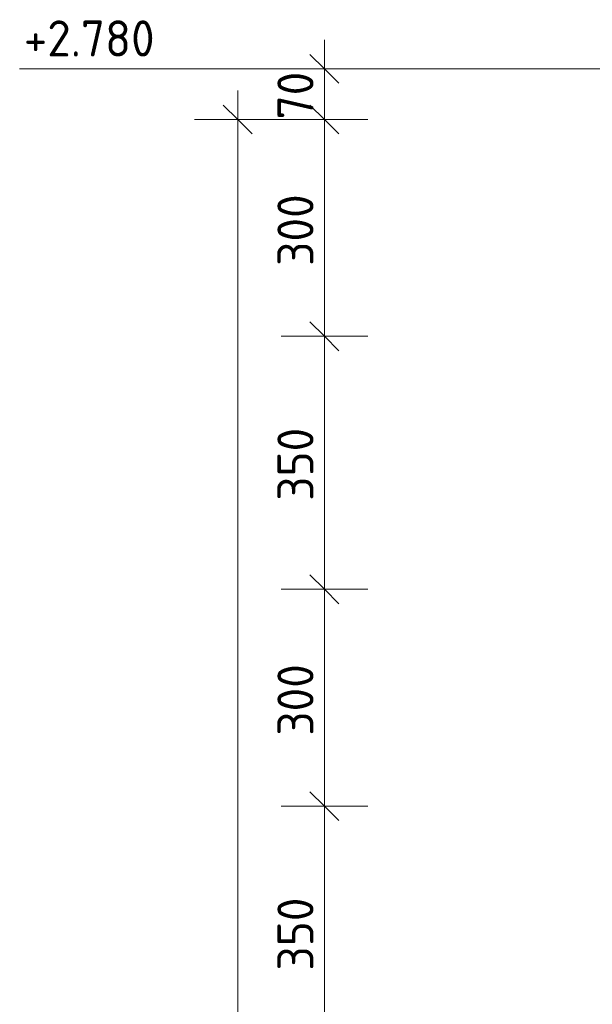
# Model space of a CAD drawing. Header units: millimetres. Extents: x -253989 to -201512, y -82117 to 103114.
# Tile 56 of 67: x -225417 to -224624, y 1486 to 2848. Entities that reach past the tile are written whole.
import ezdxf

# ---------------------------------------------------------------- set-up
doc = ezdxf.new("R2010")
doc.units = ezdxf.units.MM
doc.layers.add('X-XX-AL-M', color=7, linetype='Continuous', lineweight=18)
doc.layers.add('X-XX-AL-M-20', color=7, linetype='Continuous', lineweight=18)
doc.styles.add('NLCS-ISO_1', font='NLCS-ISO.ttf', dxfattribs={"height": 50})
doc.dimstyles.new('2_5_NLCS_diagonal', dxfattribs={"dimscale": 304.8, "dimtxt": 50.137748, "dimasz": 0.131234, "dimexe": 0.19685, "dimexo": 0.0625, "dimgap": 0, "dimtad": 1, "dimdec": 0, "dimzin": 0, "dimdsep": 46, "dimtxsty": 'NLCS-ISO_1', "dimblk1": 'OBLIQUE', "dimblk2": 'OBLIQUE', "dimsah": 1, "dimcen": 0.09, "dimdle": 0.131234, "dimazin": 0, "dimtfac": 1, "dimtdec": 4, "dimtix": 1, "dimtmove": 0, "dimatfit": 3, "dimfxl": 0.19685, "dimfxlon": 1, "dimtvp": 1, "dimtolj": 1, "dimtzin": 0, "dimarcsym": 2})

# ---------------------------------------------------------------- blocks, each defined once
blk = doc.blocks.new('DIMBLOCK46-Zijaanzicht geleidewerk enkel1')
at = {"layer": 'X-XX-AL-M-20'}
for p, q in [((-224995, 2750), (-224995, 2410)), ((-224995, 2710), (-225015, 2730)), ((-224935, 2710), (-225055, 2710)), ((-224995, 2710), (-224975, 2690)), ((-224995, 2710), (-224935, 2710)), ((-224995, 2410), (-225015, 2430)), ((-224935, 2410), (-225055, 2410)), ((-224995, 2410), (-224975, 2390)), ((-224995, 2410), (-224935, 2410))]:
    blk.add_line(p, q, dxfattribs=at)
at = {"layer": 'X-XX-AL-M-20', "color": 0, "insert": (-225060.1, 2507.5), "char_height": 50, "width": 126.007, "attachment_point": 1, "rotation": 90, "line_spacing_factor": 1.135194, "style": 'NLCS-ISO_1'}
blk.add_mtext('300', dxfattribs=at)
blk = doc.blocks.new('_Oblique')
at = {"color": 0, "linetype": 'ByBlock', "lineweight": -2}
blk.add_line((-0.5, -0.5), (0.5, 0.5), dxfattribs=at)
blk = doc.blocks.new('DIMBLOCK47-Zijaanzicht geleidewerk enkel1')
at = {"layer": 'X-XX-AL-M-20'}
for p, q in [((-224995, 2410), (-225015, 2430)), ((-224935, 2410), (-225055, 2410)), ((-224995, 2410), (-224995, 2060)), ((-224995, 2410), (-224975, 2390)), ((-224995, 2410), (-224935, 2410)), ((-224995, 2060), (-225015, 2080)), ((-224935, 2060), (-225055, 2060)), ((-224995, 2060), (-224975, 2040)), ((-224995, 2060), (-224935, 2060))]:
    blk.add_line(p, q, dxfattribs=at)
at = {"layer": 'X-XX-AL-M-20', "color": 0, "insert": (-225060.1, 2182.5), "char_height": 50, "width": 126.007, "attachment_point": 1, "rotation": 90, "line_spacing_factor": 1.135194, "style": 'NLCS-ISO_1'}
blk.add_mtext('350', dxfattribs=at)
blk = doc.blocks.new('DIMBLOCK48-Zijaanzicht geleidewerk enkel1')
at = {"layer": 'X-XX-AL-M-20'}
for p, q in [((-224995, 2060), (-225015, 2080)), ((-224935, 2060), (-225055, 2060)), ((-224995, 2060), (-224995, 1760)), ((-224995, 2060), (-224975, 2040)), ((-224995, 2060), (-224935, 2060)), ((-224995, 1760), (-225015, 1780)), ((-224935, 1760), (-225055, 1760)), ((-224995, 1760), (-224975, 1740)), ((-224995, 1760), (-224935, 1760))]:
    blk.add_line(p, q, dxfattribs=at)
at = {"layer": 'X-XX-AL-M-20', "color": 0, "insert": (-225060.1, 1857.5), "char_height": 50, "width": 126.007, "attachment_point": 1, "rotation": 90, "line_spacing_factor": 1.135194, "style": 'NLCS-ISO_1'}
blk.add_mtext('300', dxfattribs=at)
blk = doc.blocks.new('DIMBLOCK49-Zijaanzicht geleidewerk enkel1')
at = {"layer": 'X-XX-AL-M-20'}
for p, q in [((-224995, 1760), (-225015, 1780)), ((-224935, 1760), (-225055, 1760)), ((-224995, 1760), (-224995, 1410)), ((-224995, 1760), (-224975, 1740)), ((-224995, 1760), (-224935, 1760)), ((-224995, 1410), (-225015, 1430)), ((-224935, 1410), (-225055, 1410)), ((-224995, 1410), (-224975, 1390)), ((-224995, 1410), (-224935, 1410))]:
    blk.add_line(p, q, dxfattribs=at)
at = {"layer": 'X-XX-AL-M-20', "color": 0, "insert": (-225060.1, 1532.5), "char_height": 50, "width": 126.007, "attachment_point": 1, "rotation": 90, "line_spacing_factor": 1.135194, "style": 'NLCS-ISO_1'}
blk.add_mtext('350', dxfattribs=at)
blk = doc.blocks.new('DIMBLOCK57-Zijaanzicht geleidewerk enkel1')
at = {"layer": 'X-XX-AL-M-20'}
for p, q in [((-225115, 2750), (-225115, -230)), ((-225115, 2710), (-225135, 2730)), ((-225055, 2710), (-225175, 2710)), ((-225115, 2710), (-225095, 2690)), ((-225115, 2710), (-225055, 2710)), ((-225115, -190), (-225135, -170)), ((-225055, -190), (-225175, -190)), ((-225115, -190), (-225095, -210)), ((-225115, -190), (-225055, -190))]:
    blk.add_line(p, q, dxfattribs=at)
at = {"layer": 'X-XX-AL-M-20', "color": 0, "insert": (-225180.1, 1190), "char_height": 50, "width": 168.009, "attachment_point": 1, "rotation": 90, "line_spacing_factor": 1.135194, "style": 'NLCS-ISO_1'}
blk.add_mtext('2900', dxfattribs=at)
blk = doc.blocks.new('Spot Elevations - lijn-1760301-Zijaanzicht geleidewerk enkel1')
at = {"layer": 'X-XX-AL-M'}
blk.add_line((-102601.3, 2780), (-102401.3, 2780), dxfattribs=at)
blk = doc.blocks.new('DIMBLOCK58-Zijaanzicht geleidewerk enkel1')
at = {"layer": 'X-XX-AL-M-20'}
for p, q in [((-224995, 2820), (-224995, 2670)), ((-224995, 2780), (-225015, 2800)), ((-224935, 2780), (-225055, 2780)), ((-224995, 2780), (-224975, 2760)), ((-224995, 2780), (-224935, 2780)), ((-224995, 2710), (-225015, 2730)), ((-224935, 2710), (-225055, 2710)), ((-224995, 2710), (-224975, 2690)), ((-224995, 2710), (-224935, 2710))]:
    blk.add_line(p, q, dxfattribs=at)
at = {"layer": 'X-XX-AL-M-20', "color": 0, "insert": (-225060.1, 2710), "char_height": 50, "width": 84.004, "attachment_point": 1, "rotation": 90, "line_spacing_factor": 1.135194, "style": 'NLCS-ISO_1'}
blk.add_mtext('70', dxfattribs=at)

msp = doc.modelspace()

# ---------------------------------------------------------------- linework, layer by layer
at = {"layer": 'X-XX-AL-M'}
msp.add_line((-224423.5, 2780), (-225217.1, 2780), dxfattribs=at)

# ---------------------------------------------------------------- block references
msp.add_blockref('Spot Elevations - lijn-1760301-Zijaanzicht geleidewerk enkel1', (-122815.8, 0), dxfattribs=at)

# ---------------------------------------------------------------- texts
at = {"layer": 'X-XX-AL-M', "insert": (-225411.3, 2847.1), "char_height": 50, "width": 226.212, "attachment_point": 1, "line_spacing_factor": 1.135194, "style": 'NLCS-ISO_1'}
msp.add_mtext('+2.780', dxfattribs=at)

# ---------------------------------------------------------------- dimensions: what is measured, and where the dimension line sits
at = {"layer": 'X-XX-AL-M'}
for base, p1, p2, override, picture, middle in [((-224995, 2710), (-224935, 2780), (-224935, 2710), {"dimpost": '<>', "dimfxl": 70}, 'DIMBLOCK58-Zijaanzicht geleidewerk enkel1', (-225020, 2745)), ((-225115, -190), (-225055, 2710), (-225055, -190), {"dimpost": '<>', "dimfxl": 2900}, 'DIMBLOCK57-Zijaanzicht geleidewerk enkel1', (-225140, 1260)), ((-224995, 2410), (-224935, 2710), (-224935, 2410), {"dimpost": '<>', "dimfxl": 300}, 'DIMBLOCK46-Zijaanzicht geleidewerk enkel1', (-225020, 2560)), ((-224995, 2060), (-224935, 2410), (-224935, 2060), {"dimpost": '<>', "dimfxl": 350}, 'DIMBLOCK47-Zijaanzicht geleidewerk enkel1', (-225020, 2235)), ((-224995, 1760), (-224935, 2060), (-224935, 1760), {"dimpost": '<>', "dimfxl": 300}, 'DIMBLOCK48-Zijaanzicht geleidewerk enkel1', (-225020, 1910)), ((-224995, 1410), (-224935, 1760), (-224935, 1410), {"dimpost": '<>', "dimfxl": 350}, 'DIMBLOCK49-Zijaanzicht geleidewerk enkel1', (-225020, 1585))]:
    dim = msp.add_linear_dim(base=base, p1=p1, p2=p2, angle=90, dimstyle='2_5_NLCS_diagonal', override=override, dxfattribs=at)
    dim.commit()
    dim.dimension.update_dxf_attribs({"geometry": picture, "text_midpoint": middle})

doc.saveas('drawing.dxf')
